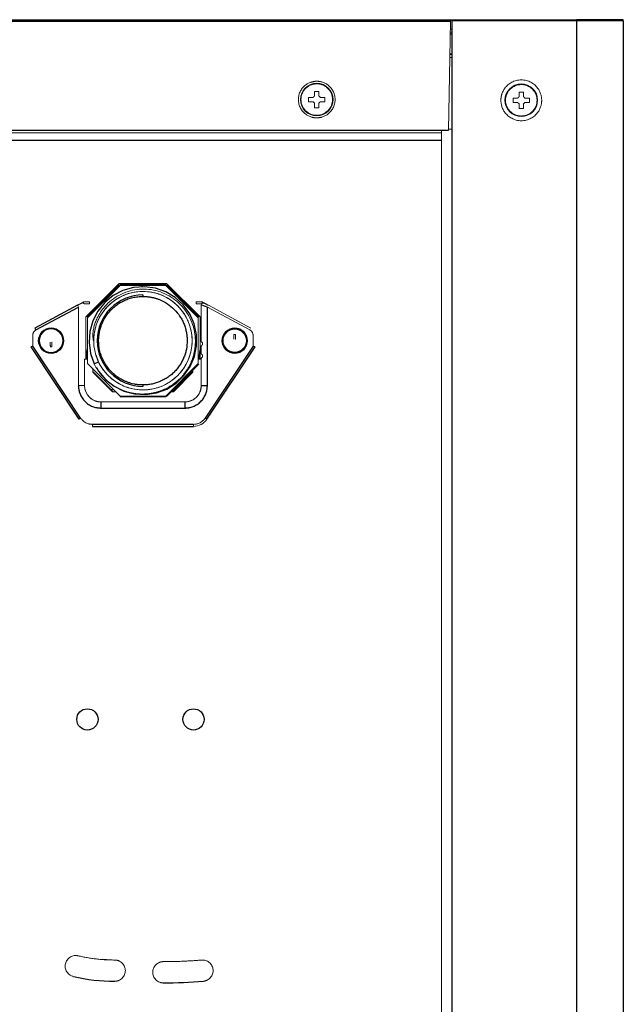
# Paper-space layout '_Back' of a CAD drawing. Header units: millimetres. Extents: x -468 to -148, y 37 to 1369.
# Tile 11 of 11: x -296 to -148, y 1128 to 1369. Entities that reach past the tile are written whole.
import ezdxf

# ---------------------------------------------------------------- set-up
doc = ezdxf.new("R2010")
doc.units = ezdxf.units.MM

psp = doc.layouts.new('_Back')

# ---------------------------------------------------------------- linework, layer by layer
at = {"color": 7, "linetype": 'Continuous', "lineweight": 25}
for p, q in [((-426.3, 1369.37), (-190.16, 1369.37)), ((-426.1, 1369.11), (-190.5, 1369.11)), ((-190.16, 1369.44), (-159.66, 1369.44)), ((-190.16, 1369.19), (-190.16, 952.69)), ((-148.16, 1369.19), (-190.16, 1369.19)), ((-159.66, 1369.19), (-159.66, 952.69)), ((-148.16, 1369.19), (-148.16, 952.69)), ((-425.63, 1342.37), (-190.97, 1342.37)), ((-423.9, 1339.89), (-192.7, 1339.89)), ((-265.9, 1304.01), (-266.21, 1303.97)), ((-281.94, 1299.46), (-292.35, 1293.85)), ((-292.11, 1293.41), (-281.7, 1299.02)), ((-280.94, 1300), (-280.4, 1300.28)), ((-251.4, 1300.28), (-250.86, 1300)), ((-250.1, 1279.78), (-250.1, 1299.02)), ((-293.4, 1289.28), (-281.59, 1271.57)), ((-281.17, 1271.84), (-292.9, 1289.44)), ((-279.9, 1288.68), (-279.65, 1286.36)), ((-252.13, 1286.36), (-251.9, 1288.58)), ((-238.9, 1289.44), (-250.63, 1271.84)), ((-250.21, 1271.57), (-238.4, 1289.28)), ((-277.85, 1285.14), (-276.8, 1285.63)), ((-251.6, 1279.78), (-250.1, 1279.78)), ((-276.2, 1275.78), (-276.2, 1274.28)), ((-276.2, 1274.28), (-255.6, 1274.28)), ((-255.6, 1275.78), (-255.6, 1274.28)), ((-253.54, 1270.28), (-278.26, 1270.28)), ((-278.26, 1269.78), (-253.54, 1269.78))]:
    psp.add_line(p, q, dxfattribs=at)
at = {"color": 144, "linetype": 'Continuous', "lineweight": 18}
for p, q in [((-190.97, 1342.37), (-190.5, 1369.11)), ((-190.16, 1365.94), (-190.56, 1365.94)), ((-190.56, 1365.87), (-190.16, 1365.87)), ((-190.55, 1366.37), (-190.16, 1366.37)), ((-190.16, 1367.1), (-190.54, 1367.11)), ((-190.65, 1360.87), (-190.16, 1360.87)), ((-190.64, 1361.09), (-190.16, 1361.09)), ((-190.16, 1360.19), (-190.66, 1360.19)), ((-223.3, 1354.35), (-224.79, 1354.06)), ((-225.28, 1350.38), (-224.17, 1350.38)), ((-224.17, 1349.35), (-225.28, 1349.35)), ((-222.43, 1350.38), (-221.32, 1350.38)), ((-221.32, 1349.35), (-222.43, 1349.35)), ((-177.01, 1349.69), (-177.11, 1349.87)), ((-175.14, 1350.2), (-174.03, 1350.2)), ((-174.03, 1349.17), (-175.14, 1349.17)), ((-172.29, 1350.2), (-171.17, 1350.2)), ((-171.17, 1349.17), (-172.29, 1349.17)), ((-223.3, 1345.38), (-221.81, 1345.67)), ((-192.7, 1341.69), (-423.9, 1341.69)), ((-192.7, 1342.37), (-192.7, 960.29)), ((-190.97, 1342.59), (-190.16, 1342.59)), ((-271.7, 1304.79), (-279.9, 1296.59)), ((-279.6, 1296.54), (-271.66, 1304.48)), ((-271.51, 1304.34), (-279.45, 1296.4)), ((-272.12, 1304.37), (-259.68, 1304.37)), ((-259.69, 1304.38), (-272.11, 1304.38)), ((-260.1, 1304.79), (-271.7, 1304.79)), ((-271.51, 1304.54), (-260.29, 1304.54)), ((-260.29, 1304.34), (-271.51, 1304.34)), ((-252.35, 1296.4), (-260.29, 1304.34)), ((-260.14, 1304.48), (-252.2, 1296.54)), ((-251.9, 1296.59), (-260.1, 1304.79)), ((-259.43, 1303.48), (-258.8, 1303.48)), ((-281.7, 1299.02), (-281.94, 1299.46)), ((-281.7, 1299.02), (-281.7, 1279.78)), ((-278.95, 1300.28), (-280.4, 1300.28)), ((-280.26, 1299.78), (-278.95, 1299.78)), ((-278.95, 1299.78), (-278.95, 1300.28)), ((-251.4, 1300.28), (-252.85, 1300.28)), ((-252.85, 1300.28), (-252.85, 1299.78)), ((-252.85, 1299.78), (-251.54, 1299.78)), ((-251.6, 1299.56), (-251.6, 1290.7)), ((-250.1, 1299.02), (-239.69, 1293.41)), ((-249.86, 1299.46), (-239.45, 1293.85)), ((-279.9, 1296.59), (-279.9, 1286.28)), ((-279.45, 1296.4), (-279.45, 1285.17)), ((-252.35, 1285.17), (-252.35, 1296.4)), ((-251.9, 1286.28), (-251.9, 1296.59)), ((-292.35, 1293.85), (-292.11, 1293.41)), ((-292.9, 1289.44), (-292.9, 1292.09)), ((-238.9, 1292.09), (-238.9, 1289.44)), ((-251.6, 1289.37), (-251.6, 1287.7)), ((-251.3, 1290.3), (-251.3, 1289.77)), ((-280.2, 1279.78), (-280.2, 1286.28)), ((-280.2, 1286.28), (-279.45, 1286.28)), ((-279.45, 1286.36), (-279.9, 1286.36)), ((-276.8, 1285.63), (-277.37, 1287.23)), ((-251.9, 1286.36), (-252.35, 1286.36)), ((-252.35, 1286.28), (-251.6, 1286.28)), ((-251.6, 1286.37), (-251.6, 1279.78)), ((-251.3, 1287.3), (-251.3, 1286.77)), ((-279.45, 1285.17), (-271.51, 1277.23)), ((-278.15, 1283.87), (-278.15, 1283.08)), ((-260.29, 1277.23), (-252.35, 1285.17)), ((-252.2, 1285.03), (-260.14, 1277.09)), ((-253.65, 1283.08), (-253.65, 1283.87)), ((-278.15, 1283.24), (-273.2, 1278.28)), ((-278.15, 1283.08), (-273.36, 1278.28)), ((-258.6, 1278.28), (-253.65, 1283.24)), ((-258.44, 1278.28), (-253.65, 1283.08)), ((-280.2, 1279.78), (-281.7, 1279.78)), ((-273.12, 1278.84), (-273.75, 1278.84)), ((-258.68, 1278.84), (-258.05, 1278.84)), ((-273.36, 1278.28), (-272.57, 1278.28)), ((-271.51, 1277.23), (-260.29, 1277.23)), ((-260.29, 1277.03), (-271.51, 1277.03)), ((-259.23, 1278.28), (-258.44, 1278.28)), ((-255.6, 1275.78), (-276.2, 1275.78)), ((-281.59, 1271.57), (-281.17, 1271.84)), ((-250.63, 1271.84), (-250.21, 1271.57)), ((-278.26, 1270.28), (-278.26, 1269.78)), ((-253.54, 1269.78), (-253.54, 1270.28)), ((-272.8, 1139.04), (-275.81, 1139.21))]:
    psp.add_line(p, q, dxfattribs=at)
at = {"color": 7, "linetype": 'Continuous', "lineweight": 25, "flags": 128}
psp.add_lwpolyline([(-277.31, 1284.24), (-276.82, 1283.34), (-275.09, 1281.28), (-272.97, 1279.61), (-270.55, 1278.41), (-267.95, 1277.73), (-265.26, 1277.58), (-262.59, 1277.99), (-260.06, 1278.92), (-257.78, 1280.35), (-255.83, 1282.22), (-254.3, 1284.44), (-253.26, 1286.92), (-252.74, 1289.56), (-252.76, 1292.26), (-253.33, 1294.89), (-254.43, 1297.36), (-256, 1299.55), (-257.98, 1301.37), (-260.29, 1302.76), (-262.84, 1303.65), (-265.51, 1304), (-268.2, 1303.81), (-270.79, 1303.07), (-273.18, 1301.82), (-275.26, 1300.12), (-276.96, 1298.03), (-278.2, 1295.63), (-278.93, 1293.04), (-279.11, 1290.35), (-278.75, 1287.68), (-277.85, 1285.14), (-277.85, 1285.14)], dxfattribs=at)
at = {"color": 144, "linetype": 'Continuous', "lineweight": 18}
for centre, radius in [((-223.3, 1349.87), 4), ((-173.16, 1349.69), 4), ((-265.9, 1290.79), 12.06), ((-288.4, 1290.79), 3.13), ((-288.4, 1290.79), 3.01), ((-288.4, 1290.79), 2.86), ((-243.4, 1290.79), 3.13)]:
    psp.add_circle(centre, radius, dxfattribs=at)
at = {"color": 7, "linetype": 'Continuous', "lineweight": 25}
for centre, radius in [((-243.4, 1290.79), 3.01), ((-243.4, 1290.79), 2.86), ((-279.5, 1197.99), 2.6), ((-253.5, 1197.99), 2.6)]:
    psp.add_circle(centre, radius, dxfattribs=at)
for centre, radius, start, end in [((-148.41, 1369.19), 0.25, 360, 90), ((-265.9, 1290.79), 11.2, 90, 270), ((-272.8, 1178.44), 44.61, 256.8589, 270), ((-260.9, 1251.44), 118, 270, 274.7719)]:
    psp.add_arc(centre, radius, start, end, dxfattribs=at)
at = {"color": 144, "linetype": 'Continuous', "lineweight": 18}
for centre, radius, start, end in [((-243.4, 1290.79), 1.5, 83.1424, 96.8576), ((-288.4, 1290.79), 1.5, 263.1424, 276.8576), ((-276.2, 1279.78), 4, 180, 270), ((-255.6, 1279.78), 4, 270, 0), ((-253.54, 1273.78), 4, 270, 326.3099)]:
    psp.add_arc(centre, radius, start, end, dxfattribs=at)
for points, knots in [([(-190.5, 1369.11), (-190.5, 1369.11), (-190.5, 1369.15), (-190.5, 1369.23), (-190.5, 1369.31), (-190.5, 1369.36), (-190.5, 1369.36), (-190.5, 1369.37)], [0, 0, 0, 0, 0.011065, 0.30761, 0.571398, 0.802247, 1, 1, 1, 1]), ([(-223.3, 1345.37), (-223.37, 1345.37), (-223.51, 1345.38), (-223.72, 1345.39), (-223.94, 1345.42), (-224.14, 1345.45), (-224.35, 1345.5), (-224.75, 1345.6), (-225.32, 1345.83), (-225.91, 1346.19), (-226.36, 1346.57), (-226.82, 1347.04), (-227.31, 1347.75), (-227.7, 1348.76), (-227.84, 1349.87), (-227.7, 1350.97), (-227.31, 1351.98), (-226.82, 1352.7), (-226.36, 1353.17), (-225.92, 1353.54), (-225.32, 1353.91), (-224.68, 1354.16), (-224.15, 1354.29), (-223.73, 1354.35), (-223.44, 1354.36), (-223.3, 1354.36)], [0, 0, 0, 0, 0.015126, 0.030186, 0.045216, 0.060248, 0.075317, 0.090456, 0.147692, 0.204972, 0.238371, 0.271808, 0.344203, 0.420926, 0.500012, 0.579099, 0.655822, 0.728217, 0.761617, 0.795053, 0.85229, 0.909569, 0.939747, 0.9698, 1, 1, 1, 1]), ([(-223.3, 1353.72), (-223.36, 1353.72), (-223.48, 1353.72), (-223.65, 1353.71), (-223.83, 1353.69), (-224.07, 1353.65), (-224.37, 1353.58), (-224.72, 1353.45), (-225.07, 1353.29), (-225.53, 1353.03), (-226.04, 1352.62), (-226.54, 1352), (-226.9, 1351.32), (-227.11, 1350.59), (-227.18, 1349.87), (-227.11, 1349.14), (-226.9, 1348.41), (-226.54, 1347.73), (-226.04, 1347.12), (-225.43, 1346.62), (-224.74, 1346.26), (-224.13, 1346.09), (-223.71, 1346.03), (-223.48, 1346.02), (-223.36, 1346.01), (-223.3, 1346.01)], [0, 0, 0, 0, 0.014591, 0.029133, 0.043687, 0.058315, 0.089112, 0.120116, 0.152076, 0.184492, 0.250149, 0.31391, 0.38011, 0.439707, 0.500082, 0.560453, 0.620053, 0.68625, 0.750014, 0.815672, 0.879965, 0.941692, 0.970903, 0.985434, 1, 1, 1, 1]), ([(-223.3, 1354.36), (-223.23, 1354.36), (-223.09, 1354.36), (-222.87, 1354.34), (-222.66, 1354.32), (-222.45, 1354.28), (-222.25, 1354.24), (-221.85, 1354.13), (-221.28, 1353.91), (-220.68, 1353.54), (-220.24, 1353.17), (-219.78, 1352.7), (-219.29, 1351.98), (-218.9, 1350.97), (-218.76, 1349.87), (-218.9, 1348.76), (-219.29, 1347.75), (-219.78, 1347.04), (-220.24, 1346.57), (-220.68, 1346.19), (-221.28, 1345.83), (-221.92, 1345.58), (-222.45, 1345.45), (-222.87, 1345.39), (-223.16, 1345.38), (-223.3, 1345.37)], [0, 0, 0, 0, 0.015126, 0.030186, 0.045216, 0.060248, 0.075317, 0.090456, 0.147692, 0.204972, 0.238371, 0.271808, 0.344203, 0.420926, 0.500012, 0.579099, 0.655822, 0.728217, 0.761617, 0.795053, 0.85229, 0.909569, 0.939747, 0.9698, 1, 1, 1, 1]), ([(-223.3, 1346.01), (-223.24, 1346.01), (-223.12, 1346.02), (-222.95, 1346.03), (-222.77, 1346.05), (-222.53, 1346.09), (-222.23, 1346.16), (-221.88, 1346.28), (-221.53, 1346.44), (-221.07, 1346.7), (-220.56, 1347.12), (-220.06, 1347.73), (-219.7, 1348.41), (-219.49, 1349.14), (-219.42, 1349.87), (-219.49, 1350.59), (-219.7, 1351.32), (-220.06, 1352), (-220.56, 1352.62), (-221.17, 1353.11), (-221.86, 1353.47), (-222.47, 1353.64), (-222.89, 1353.7), (-223.12, 1353.72), (-223.24, 1353.72), (-223.3, 1353.72)], [0, 0, 0, 0, 0.014591, 0.029133, 0.043687, 0.058315, 0.089112, 0.120116, 0.152076, 0.184492, 0.250149, 0.31391, 0.38011, 0.439707, 0.500082, 0.560453, 0.620053, 0.68625, 0.750014, 0.815672, 0.879965, 0.941692, 0.970903, 0.985434, 1, 1, 1, 1]), ([(-178.16, 1349.69), (-178.16, 1349.75), (-178.16, 1349.89), (-178.14, 1350.09), (-178.12, 1350.29), (-178.09, 1350.49), (-178.06, 1350.69), (-178.01, 1350.89), (-177.9, 1351.31), (-177.66, 1351.93), (-177.25, 1352.6), (-176.83, 1353.09), (-176.31, 1353.6), (-175.51, 1354.15), (-174.39, 1354.58), (-173.16, 1354.74), (-171.93, 1354.58), (-170.8, 1354.15), (-170.01, 1353.6), (-169.49, 1353.09), (-169.07, 1352.6), (-168.66, 1351.94), (-168.4, 1351.26), (-168.27, 1350.74), (-168.2, 1350.39), (-168.17, 1350.04), (-168.16, 1349.8), (-168.16, 1349.69)], [0, 0, 0, 0, 0.012962, 0.025873, 0.038754, 0.051626, 0.064511, 0.07743, 0.090404, 0.147616, 0.204877, 0.238274, 0.271709, 0.344118, 0.420875, 0.500006, 0.579138, 0.655894, 0.728304, 0.761705, 0.795135, 0.852358, 0.909608, 0.932256, 0.954794, 0.977337, 1, 1, 1, 1]), ([(-173.16, 1353.54), (-173.22, 1353.54), (-173.33, 1353.54), (-173.51, 1353.52), (-173.69, 1353.5), (-173.92, 1353.47), (-174.22, 1353.4), (-174.58, 1353.27), (-174.93, 1353.11), (-175.39, 1352.85), (-175.9, 1352.43), (-176.4, 1351.82), (-176.75, 1351.14), (-176.97, 1350.41), (-177.03, 1349.69), (-176.97, 1348.96), (-176.75, 1348.23), (-176.4, 1347.55), (-175.9, 1346.94), (-175.29, 1346.44), (-174.6, 1346.08), (-173.99, 1345.91), (-173.57, 1345.85), (-173.33, 1345.84), (-173.22, 1345.83), (-173.16, 1345.83)], [0, 0, 0, 0, 0.0145912, 0.0291326, 0.0436868, 0.0583154, 0.0891121, 0.1201158, 0.1520761, 0.1844916, 0.2501495, 0.31391, 0.38011, 0.4397067, 0.5000817, 0.5604535, 0.6200534, 0.6862499, 0.7500139, 0.8156717, 0.8799652, 0.9416924, 0.9709033, 0.9854337, 1, 1, 1, 1]), ([(-173.16, 1345.83), (-173.1, 1345.83), (-172.98, 1345.84), (-172.81, 1345.85), (-172.63, 1345.87), (-172.39, 1345.91), (-172.09, 1345.98), (-171.73, 1346.1), (-171.38, 1346.26), (-170.93, 1346.52), (-170.42, 1346.94), (-169.92, 1347.55), (-169.56, 1348.23), (-169.35, 1348.96), (-169.28, 1349.69), (-169.35, 1350.41), (-169.56, 1351.14), (-169.92, 1351.82), (-170.42, 1352.43), (-171.03, 1352.93), (-171.72, 1353.29), (-172.33, 1353.46), (-172.75, 1353.52), (-172.98, 1353.54), (-173.1, 1353.54), (-173.16, 1353.54)], [0, 0, 0, 0, 0.0145912, 0.0291326, 0.0436868, 0.0583154, 0.0891121, 0.1201158, 0.1520761, 0.1844916, 0.2501495, 0.31391, 0.38011, 0.4397067, 0.5000817, 0.5604535, 0.6200534, 0.6862499, 0.7500139, 0.8156717, 0.8799652, 0.9416924, 0.9709033, 0.9854337, 1, 1, 1, 1]), ([(-223.81, 1351.85), (-223.73, 1351.85), (-223.56, 1351.86), (-223.3, 1351.86), (-223.04, 1351.86), (-222.87, 1351.85), (-222.78, 1351.85)], [0, 0, 0, 0, 0.250074, 0.5, 0.749926, 1, 1, 1, 1]), ([(-223.81, 1350.73), (-223.81, 1350.81), (-223.81, 1350.97), (-223.81, 1351.19), (-223.81, 1351.42), (-223.81, 1351.64), (-223.81, 1351.78), (-223.81, 1351.85)], [0, 0, 0, 0, 0.205127, 0.407689, 0.607687, 0.805124, 1, 1, 1, 1]), ([(-222.78, 1351.85), (-222.78, 1351.78), (-222.78, 1351.64), (-222.78, 1351.42), (-222.78, 1351.19), (-222.78, 1350.97), (-222.78, 1350.81), (-222.78, 1350.73)], [0, 0, 0, 0, 0.194876, 0.392313, 0.592311, 0.794873, 1, 1, 1, 1]), ([(-173.67, 1351.67), (-173.59, 1351.67), (-173.42, 1351.68), (-173.16, 1351.68), (-172.9, 1351.68), (-172.73, 1351.67), (-172.64, 1351.67)], [0, 0, 0, 0, 0.250074, 0.5, 0.749926, 1, 1, 1, 1]), ([(-173.67, 1350.55), (-173.67, 1350.63), (-173.67, 1350.79), (-173.67, 1351.01), (-173.67, 1351.24), (-173.67, 1351.46), (-173.67, 1351.6), (-173.67, 1351.67)], [0, 0, 0, 0, 0.205127, 0.407689, 0.607687, 0.805124, 1, 1, 1, 1]), ([(-172.64, 1351.67), (-172.64, 1351.6), (-172.64, 1351.46), (-172.64, 1351.24), (-172.64, 1351.01), (-172.64, 1350.79), (-172.64, 1350.63), (-172.64, 1350.55)], [0, 0, 0, 0, 0.194876, 0.392313, 0.592311, 0.794873, 1, 1, 1, 1]), ([(-225.28, 1349.35), (-225.29, 1349.44), (-225.29, 1349.61), (-225.29, 1349.87), (-225.29, 1350.12), (-225.29, 1350.3), (-225.28, 1350.38)], [0, 0, 0, 0, 0.250005, 0.5, 0.749995, 1, 1, 1, 1]), ([(-224.17, 1350.38), (-224.15, 1350.41), (-224.11, 1350.47), (-224.05, 1350.55), (-223.98, 1350.62), (-223.9, 1350.68), (-223.84, 1350.72), (-223.81, 1350.73)], [0, 0, 0, 0, 0.202494, 0.401733, 0.599714, 0.798468, 1, 1, 1, 1]), ([(-223.81, 1349), (-223.84, 1349.02), (-223.9, 1349.05), (-223.98, 1349.12), (-224.05, 1349.19), (-224.11, 1349.27), (-224.15, 1349.32), (-224.17, 1349.35)], [0, 0, 0, 0, 0.201532, 0.400286, 0.598267, 0.797506, 1, 1, 1, 1]), ([(-223.81, 1347.88), (-223.81, 1347.95), (-223.81, 1348.1), (-223.81, 1348.32), (-223.81, 1348.54), (-223.81, 1348.77), (-223.81, 1348.92), (-223.81, 1349)], [0, 0, 0, 0, 0.194876, 0.392313, 0.592311, 0.794873, 1, 1, 1, 1]), ([(-222.78, 1350.73), (-222.76, 1350.72), (-222.7, 1350.68), (-222.62, 1350.62), (-222.55, 1350.55), (-222.49, 1350.47), (-222.45, 1350.41), (-222.43, 1350.38)], [0, 0, 0, 0, 0.201532, 0.400286, 0.598267, 0.797506, 1, 1, 1, 1]), ([(-222.43, 1349.35), (-222.45, 1349.32), (-222.49, 1349.27), (-222.55, 1349.19), (-222.62, 1349.12), (-222.7, 1349.05), (-222.76, 1349.02), (-222.78, 1349)], [0, 0, 0, 0, 0.202494, 0.401733, 0.599714, 0.798468, 1, 1, 1, 1]), ([(-222.78, 1349), (-222.78, 1348.92), (-222.78, 1348.77), (-222.78, 1348.54), (-222.78, 1348.32), (-222.78, 1348.1), (-222.78, 1347.95), (-222.78, 1347.88)], [0, 0, 0, 0, 0.205127, 0.407689, 0.607687, 0.805124, 1, 1, 1, 1]), ([(-221.32, 1350.38), (-221.31, 1350.3), (-221.31, 1350.12), (-221.31, 1349.87), (-221.31, 1349.61), (-221.31, 1349.44), (-221.32, 1349.35)], [0, 0, 0, 0, 0.250005, 0.5, 0.749995, 1, 1, 1, 1]), ([(-168.16, 1349.69), (-168.16, 1349.62), (-168.16, 1349.48), (-168.17, 1349.28), (-168.19, 1349.08), (-168.22, 1348.88), (-168.26, 1348.68), (-168.3, 1348.48), (-168.42, 1348.06), (-168.66, 1347.44), (-169.07, 1346.78), (-169.49, 1346.28), (-170.01, 1345.77), (-170.8, 1345.22), (-171.93, 1344.79), (-173.16, 1344.63), (-174.39, 1344.79), (-175.51, 1345.22), (-176.31, 1345.77), (-176.83, 1346.28), (-177.25, 1346.78), (-177.66, 1347.44), (-177.92, 1348.11), (-178.05, 1348.63), (-178.11, 1348.98), (-178.15, 1349.33), (-178.16, 1349.57), (-178.16, 1349.69)], [0, 0, 0, 0, 0.012962, 0.025873, 0.038754, 0.051626, 0.064511, 0.07743, 0.090404, 0.147616, 0.204877, 0.238274, 0.271709, 0.344118, 0.420875, 0.500006, 0.579138, 0.655894, 0.728304, 0.761705, 0.795135, 0.852358, 0.909608, 0.932256, 0.954794, 0.977337, 1, 1, 1, 1]), ([(-175.14, 1349.17), (-175.15, 1349.26), (-175.15, 1349.43), (-175.15, 1349.69), (-175.15, 1349.94), (-175.15, 1350.12), (-175.14, 1350.2)], [0, 0, 0, 0, 0.250005, 0.5, 0.749995, 1, 1, 1, 1]), ([(-174.03, 1350.2), (-174.01, 1350.23), (-173.97, 1350.29), (-173.91, 1350.37), (-173.84, 1350.44), (-173.76, 1350.5), (-173.7, 1350.54), (-173.67, 1350.55)], [0, 0, 0, 0, 0.202494, 0.401733, 0.599714, 0.798468, 1, 1, 1, 1]), ([(-173.67, 1348.82), (-173.7, 1348.84), (-173.76, 1348.87), (-173.84, 1348.94), (-173.91, 1349.01), (-173.97, 1349.09), (-174.01, 1349.14), (-174.03, 1349.17)], [0, 0, 0, 0, 0.201532, 0.400286, 0.598267, 0.797506, 1, 1, 1, 1]), ([(-173.67, 1347.7), (-173.67, 1347.77), (-173.67, 1347.92), (-173.67, 1348.13), (-173.67, 1348.36), (-173.67, 1348.59), (-173.67, 1348.74), (-173.67, 1348.82)], [0, 0, 0, 0, 0.194876, 0.392313, 0.592311, 0.794873, 1, 1, 1, 1]), ([(-172.64, 1350.55), (-172.61, 1350.54), (-172.56, 1350.5), (-172.48, 1350.44), (-172.41, 1350.37), (-172.34, 1350.29), (-172.31, 1350.23), (-172.29, 1350.2)], [0, 0, 0, 0, 0.201532, 0.400286, 0.598267, 0.797506, 1, 1, 1, 1]), ([(-172.29, 1349.17), (-172.31, 1349.14), (-172.34, 1349.09), (-172.41, 1349.01), (-172.48, 1348.94), (-172.56, 1348.87), (-172.61, 1348.84), (-172.64, 1348.82)], [0, 0, 0, 0, 0.202494, 0.401733, 0.599714, 0.798468, 1, 1, 1, 1]), ([(-172.64, 1348.82), (-172.64, 1348.74), (-172.64, 1348.59), (-172.64, 1348.36), (-172.64, 1348.13), (-172.64, 1347.92), (-172.64, 1347.77), (-172.64, 1347.7)], [0, 0, 0, 0, 0.205127, 0.407689, 0.607687, 0.805124, 1, 1, 1, 1]), ([(-171.17, 1350.2), (-171.17, 1350.12), (-171.17, 1349.94), (-171.16, 1349.69), (-171.17, 1349.43), (-171.17, 1349.26), (-171.17, 1349.17)], [0, 0, 0, 0, 0.250005, 0.5, 0.749995, 1, 1, 1, 1]), ([(-222.78, 1347.88), (-222.87, 1347.88), (-223.04, 1347.87), (-223.3, 1347.87), (-223.56, 1347.87), (-223.73, 1347.88), (-223.81, 1347.88)], [0, 0, 0, 0, 0.250074, 0.5, 0.749926, 1, 1, 1, 1]), ([(-172.64, 1347.7), (-172.73, 1347.7), (-172.9, 1347.69), (-173.16, 1347.69), (-173.42, 1347.69), (-173.59, 1347.7), (-173.67, 1347.7)], [0, 0, 0, 0, 0.250074, 0.5, 0.749926, 1, 1, 1, 1]), ([(-277.85, 1285.14), (-277.8, 1285.03), (-277.69, 1284.81), (-277.52, 1284.49), (-277.34, 1284.18), (-277.15, 1283.87), (-276.96, 1283.57), (-276.75, 1283.27), (-276.54, 1282.98), (-276.32, 1282.7), (-276.09, 1282.42), (-275.86, 1282.15), (-275.62, 1281.88), (-275.37, 1281.62), (-275.11, 1281.37), (-274.85, 1281.12), (-274.58, 1280.88), (-274.3, 1280.65), (-274.02, 1280.43), (-273.73, 1280.22), (-273.44, 1280.01), (-273.14, 1279.81), (-272.84, 1279.62), (-272.53, 1279.44), (-272.21, 1279.26), (-271.89, 1279.1), (-271.57, 1278.94), (-271.24, 1278.8), (-270.91, 1278.66), (-270.58, 1278.53), (-270.24, 1278.41), (-269.9, 1278.3), (-269.56, 1278.2), (-269.21, 1278.11), (-268.86, 1278.02), (-268.51, 1277.95), (-268.16, 1277.89), (-267.81, 1277.83), (-267.45, 1277.79), (-267.1, 1277.76), (-266.74, 1277.73), (-266.38, 1277.72), (-266.03, 1277.72), (-265.67, 1277.72), (-265.31, 1277.74), (-264.96, 1277.76), (-264.6, 1277.8), (-264.25, 1277.84), (-263.9, 1277.89), (-263.55, 1277.96), (-263.2, 1278.03), (-262.85, 1278.11), (-262.51, 1278.2), (-262.17, 1278.3), (-261.83, 1278.41), (-261.49, 1278.53), (-261.16, 1278.66), (-260.83, 1278.8), (-260.51, 1278.94), (-260.19, 1279.1), (-259.87, 1279.26), (-259.56, 1279.43), (-259.26, 1279.61), (-258.96, 1279.8), (-258.66, 1280), (-258.37, 1280.2), (-258.09, 1280.42), (-257.81, 1280.64), (-257.54, 1280.86), (-257.27, 1281.1), (-257.01, 1281.34), (-256.76, 1281.59), (-256.52, 1281.84), (-256.28, 1282.1), (-256.05, 1282.37), (-255.83, 1282.65), (-255.61, 1282.93), (-255.4, 1283.21), (-255.2, 1283.51), (-255.01, 1283.8), (-254.83, 1284.1), (-254.65, 1284.41), (-254.49, 1284.72), (-254.33, 1285.04), (-254.18, 1285.36), (-254.04, 1285.68), (-253.91, 1286.01), (-253.78, 1286.34), (-253.67, 1286.67), (-253.57, 1287.01), (-253.47, 1287.35), (-253.39, 1287.69), (-253.31, 1288.03), (-253.24, 1288.38), (-253.19, 1288.72), (-253.14, 1289.07), (-253.1, 1289.42), (-253.07, 1289.77), (-253.05, 1290.12), (-253.04, 1290.47), (-253.04, 1290.83), (-253.05, 1291.18), (-253.07, 1291.53), (-253.1, 1291.88), (-253.14, 1292.23), (-253.19, 1292.57), (-253.24, 1292.92), (-253.31, 1293.26), (-253.53, 1294.25), (-254.06, 1295.85), (-255.2, 1297.9), (-256.68, 1299.71), (-258.47, 1301.21), (-260.5, 1302.36), (-262.7, 1303.13), (-264.99, 1303.48), (-267.31, 1303.41), (-269.57, 1302.92), (-271.7, 1302.03), (-273.64, 1300.77), (-275.55, 1298.94), (-276.83, 1297.01), (-277.51, 1295.42), (-277.76, 1294.67), (-277.91, 1294.12), (-278.03, 1293.58), (-278.1, 1293.1), (-278.14, 1292.69), (-278.16, 1292.35), (-278.16, 1292.02), (-278.15, 1291.7), (-278.13, 1291.38), (-278.09, 1291.08), (-278.06, 1290.87), (-278.04, 1290.78)], [0, 0, 0, 0, 0.004819, 0.009637, 0.014453, 0.019268, 0.024082, 0.028895, 0.033706, 0.038517, 0.043326, 0.048134, 0.05294, 0.057744, 0.062547, 0.067349, 0.072148, 0.076946, 0.081742, 0.086537, 0.09133, 0.096123, 0.100914, 0.105704, 0.110493, 0.115282, 0.120069, 0.124856, 0.129641, 0.134426, 0.139208, 0.14399, 0.148769, 0.153548, 0.158324, 0.163098, 0.167871, 0.172643, 0.177412, 0.182181, 0.186948, 0.191715, 0.19648, 0.201244, 0.206008, 0.21077, 0.215531, 0.220291, 0.225049, 0.229806, 0.234562, 0.239315, 0.244068, 0.248818, 0.253566, 0.258314, 0.263059, 0.267803, 0.272547, 0.277289, 0.28203, 0.28677, 0.29151, 0.296248, 0.300985, 0.305721, 0.310455, 0.315188, 0.31992, 0.32465, 0.329378, 0.334104, 0.338829, 0.343552, 0.348273, 0.352994, 0.357713, 0.362431, 0.367148, 0.371864, 0.376579, 0.381293, 0.386006, 0.390718, 0.395428, 0.400137, 0.404845, 0.40955, 0.414254, 0.418957, 0.423657, 0.428356, 0.433054, 0.43775, 0.442445, 0.447139, 0.451832, 0.456524, 0.461215, 0.465905, 0.470593, 0.475281, 0.479967, 0.484652, 0.489335, 0.494017, 0.498697, 0.503375, 0.508052, 0.539247, 0.570396, 0.601476, 0.632496, 0.663465, 0.694361, 0.725206, 0.755993, 0.78671, 0.817379, 0.847982, 0.878522, 0.923198, 0.939376, 0.947709, 0.954539, 0.962424, 0.969612, 0.974236, 0.978766, 0.9832, 0.98754, 0.991786, 0.995939, 1, 1, 1, 1]), ([(-278.04, 1290.78), (-278.02, 1290.93), (-277.98, 1291.26), (-277.92, 1291.83), (-277.84, 1292.51), (-277.65, 1293.63), (-277.18, 1295.21), (-276.26, 1297.09), (-275.18, 1298.55), (-274.2, 1299.55), (-273.34, 1300.3), (-272.46, 1300.93), (-271.19, 1301.66), (-269.63, 1302.32), (-267.67, 1302.77), (-265.7, 1302.89), (-264.05, 1302.74), (-262.23, 1302.32), (-260.4, 1301.61), (-258.42, 1300.34), (-256.83, 1298.82), (-255.7, 1297.28), (-254.95, 1295.91), (-254.45, 1294.65), (-254, 1293.02), (-253.78, 1291.14), (-253.92, 1288.95), (-254.41, 1286.9), (-255.16, 1285.21), (-255.94, 1283.95), (-256.83, 1282.78), (-258.1, 1281.51), (-259.89, 1280.26), (-261.48, 1279.53), (-262.89, 1279.09), (-263.72, 1278.91), (-264.52, 1278.8), (-265.07, 1278.75), (-265.65, 1278.73), (-266.18, 1278.73), (-267.42, 1278.78), (-268.78, 1279.03), (-270.44, 1279.59), (-271.75, 1280.2), (-273.29, 1281.19), (-274.45, 1282.24), (-275.29, 1283.2), (-275.8, 1283.88), (-276.21, 1284.51), (-276.54, 1285.09), (-276.72, 1285.46), (-276.8, 1285.63)], [0, 0, 0, 0, 0.006816, 0.013855, 0.024414, 0.035926, 0.062548, 0.094078, 0.124965, 0.139315, 0.15366, 0.173713, 0.185329, 0.215868, 0.245602, 0.270432, 0.299909, 0.315748, 0.34997, 0.382816, 0.415646, 0.442995, 0.463851, 0.482228, 0.5006, 0.535582, 0.562421, 0.593634, 0.62486, 0.640852, 0.656837, 0.687304, 0.716676, 0.749786, 0.761501, 0.779578, 0.785717, 0.795976, 0.80316, 0.810342, 0.818752, 0.855933, 0.868644, 0.89337, 0.917441, 0.94636, 0.959685, 0.971712, 0.98244, 0.991869, 1, 1, 1, 1]), ([(-281.94, 1299.46), (-281.91, 1299.47), (-281.84, 1299.51), (-281.75, 1299.56), (-281.66, 1299.61), (-281.53, 1299.67), (-281.39, 1299.75), (-281.23, 1299.84), (-281.1, 1299.91), (-281, 1299.96), (-280.95, 1299.99), (-280.94, 1299.99), (-280.94, 1300)], [0, 0, 0, 0, 0.06488, 0.128526, 0.191395, 0.253961, 0.389566, 0.520422, 0.6473, 0.774058, 0.886356, 1, 1, 1, 1]), ([(-280.94, 1300), (-280.92, 1300), (-280.88, 1300.02), (-280.81, 1300.04), (-280.74, 1300.05), (-280.65, 1300.05), (-280.55, 1300.04), (-280.46, 1300), (-280.38, 1299.94), (-280.31, 1299.87), (-280.27, 1299.81), (-280.26, 1299.78)], [0, 0, 0, 0, 0.083131, 0.166025, 0.250414, 0.375635, 0.49845, 0.620462, 0.748783, 0.875866, 1, 1, 1, 1]), ([(-251.3, 1299.45), (-251.32, 1299.46), (-251.37, 1299.47), (-251.43, 1299.5), (-251.48, 1299.51), (-251.53, 1299.53), (-251.56, 1299.54), (-251.58, 1299.55), (-251.6, 1299.55), (-251.6, 1299.55), (-251.6, 1299.56)], [0, 0, 0, 0, 0.130508, 0.259275, 0.386379, 0.511905, 0.635939, 0.758571, 0.879892, 1, 1, 1, 1]), ([(-251.54, 1299.78), (-251.54, 1299.8), (-251.52, 1299.83), (-251.49, 1299.87), (-251.46, 1299.91), (-251.41, 1299.95), (-251.34, 1300), (-251.25, 1300.04), (-251.15, 1300.05), (-251.05, 1300.05), (-250.95, 1300.04), (-250.89, 1300.01), (-250.86, 1300)], [0, 0, 0, 0, 0.06212, 0.124378, 0.187325, 0.251495, 0.379422, 0.501387, 0.625265, 0.749524, 0.875472, 1, 1, 1, 1]), ([(-250.1, 1299.02), (-250.14, 1299.03), (-250.21, 1299.06), (-250.32, 1299.09), (-250.41, 1299.13), (-250.5, 1299.16), (-250.58, 1299.19), (-250.65, 1299.22), (-250.71, 1299.24), (-250.83, 1299.28), (-250.98, 1299.33), (-251.16, 1299.4), (-251.25, 1299.43), (-251.3, 1299.45)], [0, 0, 0, 0, 0.083334, 0.160903, 0.232707, 0.298748, 0.359025, 0.413539, 0.462291, 0.505284, 0.683973, 0.848824, 1, 1, 1, 1]), ([(-250.86, 1300), (-250.86, 1300), (-250.86, 1299.99), (-250.85, 1299.99), (-250.82, 1299.97), (-250.78, 1299.95), (-250.7, 1299.91), (-250.57, 1299.84), (-250.41, 1299.75), (-250.24, 1299.66), (-250.05, 1299.56), (-249.93, 1299.49), (-249.86, 1299.46)], [0, 0, 0, 0, 0.057141, 0.113453, 0.169595, 0.226233, 0.352311, 0.47985, 0.610025, 0.746284, 0.871239, 1, 1, 1, 1]), ([(-292.9, 1292.09), (-292.9, 1292.12), (-292.9, 1292.19), (-292.89, 1292.29), (-292.87, 1292.39), (-292.84, 1292.52), (-292.78, 1292.68), (-292.68, 1292.86), (-292.57, 1293.02), (-292.43, 1293.18), (-292.28, 1293.31), (-292.17, 1293.38), (-292.11, 1293.41)], [0, 0, 0, 0, 0.061065, 0.122642, 0.185045, 0.248576, 0.373224, 0.499777, 0.625743, 0.751109, 0.876873, 1, 1, 1, 1]), ([(-239.69, 1293.41), (-239.66, 1293.39), (-239.6, 1293.36), (-239.52, 1293.31), (-239.44, 1293.24), (-239.34, 1293.15), (-239.23, 1293.03), (-239.12, 1292.86), (-239.02, 1292.68), (-238.95, 1292.49), (-238.91, 1292.29), (-238.9, 1292.16), (-238.9, 1292.09)], [0, 0, 0, 0, 0.061065, 0.122642, 0.185045, 0.248576, 0.373224, 0.499777, 0.625743, 0.751109, 0.876873, 1, 1, 1, 1]), ([(-251.6, 1290.7), (-251.6, 1290.68), (-251.6, 1290.64), (-251.58, 1290.6), (-251.57, 1290.55), (-251.55, 1290.52), (-251.51, 1290.47), (-251.46, 1290.42), (-251.39, 1290.36), (-251.33, 1290.32), (-251.3, 1290.3)], [0, 0, 0, 0, 0.12769, 0.241905, 0.342646, 0.429912, 0.503704, 0.681645, 0.847059, 1, 1, 1, 1]), ([(-243.64, 1291.17), (-243.63, 1291.17), (-243.62, 1291.17), (-243.61, 1291.19), (-243.6, 1291.21), (-243.6, 1291.24), (-243.6, 1291.29), (-243.6, 1291.36), (-243.6, 1291.45), (-243.6, 1291.57), (-243.59, 1291.74), (-243.59, 1291.98), (-243.58, 1292.17), (-243.58, 1292.27)], [0, 0, 0, 0, 0.016904, 0.032204, 0.051898, 0.077628, 0.11605, 0.18256, 0.248857, 0.359052, 0.499227, 0.713926, 1, 1, 1, 1]), ([(-243.22, 1292.27), (-243.22, 1292.2), (-243.21, 1292.07), (-243.21, 1291.88), (-243.21, 1291.71), (-243.2, 1291.57), (-243.2, 1291.45), (-243.2, 1291.37), (-243.2, 1291.32), (-243.2, 1291.26), (-243.2, 1291.22), (-243.19, 1291.19), (-243.18, 1291.17), (-243.17, 1291.17), (-243.16, 1291.17)], [0, 0, 0, 0, 0.199031, 0.366592, 0.502787, 0.640997, 0.754219, 0.803799, 0.853588, 0.905587, 0.938603, 0.964239, 0.982217, 1, 1, 1, 1]), ([(-292.9, 1289.44), (-292.92, 1289.43), (-292.97, 1289.41), (-293.03, 1289.39), (-293.09, 1289.38), (-293.14, 1289.36), (-293.19, 1289.35), (-293.22, 1289.34), (-293.28, 1289.32), (-293.34, 1289.3), (-293.39, 1289.29), (-293.4, 1289.29), (-293.4, 1289.28)], [0, 0, 0, 0, 0.092957, 0.1790916, 0.2584065, 0.3309061, 0.3965969, 0.4554883, 0.5075944, 0.6790889, 0.8429537, 1, 1, 1, 1]), ([(-288.58, 1289.3), (-288.58, 1289.37), (-288.59, 1289.51), (-288.59, 1289.69), (-288.59, 1289.86), (-288.6, 1290.01), (-288.6, 1290.12), (-288.6, 1290.2), (-288.6, 1290.26), (-288.6, 1290.31), (-288.6, 1290.35), (-288.6, 1290.38), (-288.62, 1290.4), (-288.63, 1290.4), (-288.64, 1290.4)], [0, 0, 0, 0, 0.199031, 0.366592, 0.502787, 0.640997, 0.754219, 0.803799, 0.853588, 0.905587, 0.938603, 0.964239, 0.982217, 1, 1, 1, 1]), ([(-288.16, 1290.4), (-288.17, 1290.4), (-288.18, 1290.4), (-288.19, 1290.39), (-288.2, 1290.36), (-288.2, 1290.33), (-288.2, 1290.28), (-288.2, 1290.22), (-288.2, 1290.12), (-288.2, 1290), (-288.21, 1289.83), (-288.21, 1289.59), (-288.22, 1289.4), (-288.22, 1289.3)], [0, 0, 0, 0, 0.016904, 0.032204, 0.051898, 0.077628, 0.11605, 0.18256, 0.248857, 0.359052, 0.499227, 0.713926, 1, 1, 1, 1]), ([(-251.3, 1289.77), (-251.32, 1289.76), (-251.37, 1289.73), (-251.43, 1289.68), (-251.48, 1289.64), (-251.53, 1289.57), (-251.59, 1289.48), (-251.59, 1289.41), (-251.6, 1289.37)], [0, 0, 0, 0, 0.113469, 0.23395, 0.361472, 0.496055, 0.705894, 1, 1, 1, 1]), ([(-238.4, 1289.28), (-238.4, 1289.28), (-238.4, 1289.29), (-238.41, 1289.29), (-238.43, 1289.3), (-238.46, 1289.3), (-238.5, 1289.32), (-238.55, 1289.33), (-238.63, 1289.35), (-238.75, 1289.39), (-238.85, 1289.42), (-238.9, 1289.44)], [0, 0, 0, 0, 0.077875, 0.157362, 0.238574, 0.321614, 0.406582, 0.493568, 0.625467, 0.794281, 1, 1, 1, 1]), ([(-251.6, 1287.7), (-251.6, 1287.68), (-251.6, 1287.64), (-251.58, 1287.6), (-251.57, 1287.55), (-251.55, 1287.52), (-251.51, 1287.47), (-251.46, 1287.42), (-251.39, 1287.36), (-251.33, 1287.32), (-251.3, 1287.3)], [0, 0, 0, 0, 0.12769, 0.241905, 0.342646, 0.429912, 0.503704, 0.681645, 0.847059, 1, 1, 1, 1]), ([(-251.3, 1286.77), (-251.32, 1286.76), (-251.37, 1286.73), (-251.43, 1286.68), (-251.48, 1286.64), (-251.53, 1286.57), (-251.59, 1286.48), (-251.59, 1286.41), (-251.6, 1286.37)], [0, 0, 0, 0, 0.113469, 0.23395, 0.361472, 0.496055, 0.705894, 1, 1, 1, 1]), ([(-276.2, 1275.78), (-276.26, 1275.79), (-276.39, 1275.79), (-276.58, 1275.8), (-276.76, 1275.82), (-276.95, 1275.85), (-277.13, 1275.89), (-277.31, 1275.94), (-277.49, 1276), (-277.74, 1276.09), (-278.04, 1276.23), (-278.39, 1276.43), (-278.73, 1276.67), (-279.03, 1276.95), (-279.31, 1277.26), (-279.55, 1277.59), (-279.76, 1277.94), (-279.92, 1278.3), (-280.05, 1278.67), (-280.14, 1279.03), (-280.19, 1279.41), (-280.2, 1279.66), (-280.2, 1279.78)], [0, 0, 0, 0, 0.030224, 0.060252, 0.09015, 0.119985, 0.149824, 0.179737, 0.209788, 0.240046, 0.304279, 0.36867, 0.434267, 0.500031, 0.565627, 0.631392, 0.695618, 0.760017, 0.820249, 0.879964, 0.939701, 1, 1, 1, 1]), ([(-273.75, 1278.84), (-273.67, 1278.84), (-273.52, 1278.84), (-273.26, 1278.84), (-273.12, 1278.84)], [0, 0, 0, 0, 0.471142, 1, 1, 1, 1]), ([(-251.6, 1279.78), (-251.6, 1279.72), (-251.6, 1279.6), (-251.62, 1279.41), (-251.64, 1279.22), (-251.67, 1279.04), (-251.71, 1278.85), (-251.76, 1278.67), (-251.81, 1278.49), (-251.9, 1278.24), (-252.04, 1277.94), (-252.25, 1277.59), (-252.49, 1277.26), (-252.77, 1276.95), (-253.07, 1276.67), (-253.4, 1276.43), (-253.76, 1276.23), (-254.12, 1276.06), (-254.48, 1275.94), (-254.85, 1275.85), (-255.22, 1275.79), (-255.47, 1275.79), (-255.6, 1275.78)], [0, 0, 0, 0, 0.0302241, 0.0602519, 0.0901496, 0.1199845, 0.1498243, 0.1797366, 0.2097885, 0.2400462, 0.3042785, 0.3686703, 0.434267, 0.5000314, 0.5656268, 0.6313925, 0.6956175, 0.7600166, 0.8202493, 0.8799637, 0.9397006, 1, 1, 1, 1]), ([(-278.26, 1270.28), (-278.32, 1270.29), (-278.43, 1270.29), (-278.6, 1270.3), (-278.77, 1270.32), (-278.93, 1270.35), (-279.19, 1270.4), (-279.52, 1270.51), (-279.91, 1270.69), (-280.29, 1270.92), (-280.59, 1271.16), (-280.82, 1271.4), (-281.01, 1271.61), (-281.12, 1271.77), (-281.17, 1271.84)], [0, 0, 0, 0, 0.0495817, 0.0988813, 0.148015, 0.1971002, 0.2462546, 0.3734067, 0.5000204, 0.6263177, 0.7537856, 0.8354974, 0.9173869, 1, 1, 1, 1]), ([(-250.63, 1271.84), (-250.66, 1271.8), (-250.72, 1271.7), (-250.83, 1271.57), (-250.94, 1271.44), (-251.06, 1271.32), (-251.24, 1271.14), (-251.51, 1270.92), (-251.88, 1270.69), (-252.28, 1270.51), (-252.65, 1270.39), (-252.98, 1270.33), (-253.26, 1270.29), (-253.45, 1270.29), (-253.54, 1270.28)], [0, 0, 0, 0, 0.049582, 0.098881, 0.148015, 0.1971, 0.246255, 0.373407, 0.50002, 0.626318, 0.753786, 0.835497, 0.917387, 1, 1, 1, 1]), ([(-281.76, 1140.07), (-281.81, 1140.08), (-281.92, 1140.1), (-282.08, 1140.12), (-282.24, 1140.14), (-282.41, 1140.14), (-282.57, 1140.13), (-282.85, 1140.1), (-283.25, 1139.99), (-283.73, 1139.76), (-284.15, 1139.43), (-284.49, 1139.04), (-284.74, 1138.6), (-284.9, 1138.13), (-284.96, 1137.64), (-284.94, 1137.14), (-284.81, 1136.63), (-284.57, 1136.15), (-284.25, 1135.73), (-283.89, 1135.43), (-283.56, 1135.22), (-283.26, 1135.09), (-283.05, 1135.03), (-282.94, 1135)], [0, 0, 0, 0, 0.020146, 0.040136, 0.060049, 0.079966, 0.099967, 0.120131, 0.185079, 0.250093, 0.315042, 0.380056, 0.44001, 0.500029, 0.559983, 0.620002, 0.68495, 0.749964, 0.814913, 0.879927, 0.920044, 0.959855, 1, 1, 1, 1]), ([(-272.8, 1139.04), (-273.02, 1139.04), (-273.45, 1139.04), (-274.09, 1139.06), (-274.74, 1139.08), (-275.38, 1139.12), (-276.02, 1139.17), (-276.67, 1139.22), (-277.47, 1139.31), (-278.43, 1139.43), (-279.55, 1139.61), (-280.66, 1139.82), (-281.39, 1139.99), (-281.76, 1140.07)], [0, 0, 0, 0, 0.07147, 0.142894, 0.214292, 0.285683, 0.357087, 0.428521, 0.500006, 0.625044, 0.749988, 0.874939, 1, 1, 1, 1]), ([(-272.8, 1133.84), (-272.75, 1133.84), (-272.64, 1133.84), (-272.47, 1133.85), (-272.31, 1133.88), (-272.15, 1133.92), (-272, 1133.96), (-271.73, 1134.06), (-271.36, 1134.25), (-270.95, 1134.59), (-270.61, 1135), (-270.37, 1135.46), (-270.23, 1135.95), (-270.18, 1136.44), (-270.23, 1136.93), (-270.37, 1137.41), (-270.61, 1137.87), (-270.95, 1138.29), (-271.36, 1138.63), (-271.78, 1138.84), (-272.15, 1138.96), (-272.47, 1139.02), (-272.69, 1139.03), (-272.8, 1139.04)], [0, 0, 0, 0, 0.020146, 0.040136, 0.060049, 0.079966, 0.099967, 0.120131, 0.185079, 0.250093, 0.315042, 0.380056, 0.44001, 0.500029, 0.559983, 0.620002, 0.68495, 0.749964, 0.814913, 0.879927, 0.920044, 0.959855, 1, 1, 1, 1]), ([(-271.84, 1138.85), (-271.89, 1138.87), (-272, 1138.91), (-272.15, 1138.96), (-272.31, 1138.99), (-272.47, 1139.02), (-272.64, 1139.03), (-272.75, 1139.04), (-272.8, 1139.04)], [0, 0, 0, 0, 0.167703, 0.334104, 0.499867, 0.66566, 0.83215, 1, 1, 1, 1]), ([(-251.52, 1139.03), (-251.86, 1139), (-252.56, 1138.94), (-253.6, 1138.87), (-254.64, 1138.81), (-255.68, 1138.76), (-256.73, 1138.71), (-257.77, 1138.68), (-258.81, 1138.65), (-259.86, 1138.64), (-260.55, 1138.64), (-260.9, 1138.64)], [0, 0, 0, 0, 0.111156, 0.222278, 0.333376, 0.44446, 0.55554, 0.666624, 0.777722, 0.888844, 1, 1, 1, 1]), ([(-251.52, 1139.03), (-251.86, 1139), (-252.56, 1138.94), (-253.6, 1138.87), (-254.64, 1138.81), (-255.68, 1138.76), (-256.73, 1138.71), (-257.77, 1138.68), (-258.81, 1138.65), (-259.86, 1138.64), (-260.55, 1138.64), (-260.9, 1138.64)], [0, 0, 0, 0, 0.111156, 0.222278, 0.333376, 0.44446, 0.55554, 0.666624, 0.777722, 0.888844, 1, 1, 1, 1]), ([(-251.08, 1133.85), (-251.03, 1133.85), (-250.92, 1133.86), (-250.76, 1133.89), (-250.6, 1133.93), (-250.45, 1133.98), (-250.29, 1134.04), (-250.03, 1134.16), (-249.68, 1134.37), (-249.3, 1134.75), (-249, 1135.19), (-248.8, 1135.67), (-248.7, 1136.16), (-248.69, 1136.65), (-248.78, 1137.14), (-248.96, 1137.61), (-249.24, 1138.05), (-249.61, 1138.43), (-250.05, 1138.74), (-250.48, 1138.92), (-250.86, 1139.01), (-251.19, 1139.04), (-251.41, 1139.03), (-251.52, 1139.03)], [0, 0, 0, 0, 0.020146, 0.040136, 0.060049, 0.079966, 0.099967, 0.120131, 0.185079, 0.250093, 0.315042, 0.380056, 0.44001, 0.500029, 0.559983, 0.620002, 0.68495, 0.749964, 0.814913, 0.879927, 0.920044, 0.959855, 1, 1, 1, 1]), ([(-260.9, 1138.64), (-260.95, 1138.64), (-261.06, 1138.63), (-261.23, 1138.62), (-261.39, 1138.59), (-261.55, 1138.56), (-261.7, 1138.51), (-261.97, 1138.41), (-262.34, 1138.23), (-262.75, 1137.89), (-263.09, 1137.47), (-263.33, 1137.01), (-263.47, 1136.53), (-263.51, 1136.04), (-263.47, 1135.55), (-263.33, 1135.06), (-263.09, 1134.6), (-262.75, 1134.19), (-262.34, 1133.85), (-261.92, 1133.63), (-261.55, 1133.51), (-261.23, 1133.45), (-261.01, 1133.44), (-260.9, 1133.44)], [0, 0, 0, 0, 0.020146, 0.040136, 0.060049, 0.079966, 0.099967, 0.120131, 0.185079, 0.250093, 0.315042, 0.380056, 0.44001, 0.500029, 0.559983, 0.620002, 0.68495, 0.749964, 0.814913, 0.879927, 0.920044, 0.959855, 1, 1, 1, 1]), ([(-260.9, 1138.64), (-260.95, 1138.64), (-261.06, 1138.63), (-261.23, 1138.62), (-261.39, 1138.59), (-261.55, 1138.56), (-261.7, 1138.51), (-261.81, 1138.47), (-261.86, 1138.45)], [0, 0, 0, 0, 0.1677, 0.334102, 0.499867, 0.665661, 0.832153, 1, 1, 1, 1])]:
    psp.add_open_spline(points, degree=3, knots=knots, dxfattribs=at)
at = {"color": 7, "linetype": 'Continuous', "lineweight": 25}
for points, knots in [([(-190.16, 1369.44), (-190.16, 1369.44), (-190.16, 1369.43), (-190.16, 1369.42), (-190.16, 1369.4), (-190.16, 1369.37), (-190.16, 1369.34), (-190.16, 1369.31), (-190.16, 1369.28), (-190.16, 1369.25), (-190.16, 1369.22), (-190.16, 1369.2), (-190.16, 1369.19)], [0, 0, 0, 0, 0.12461, 0.243751, 0.357423, 0.465625, 0.568357, 0.66562, 0.757414, 0.84374, 0.924601, 1, 1, 1, 1]), ([(-159.66, 1369.19), (-159.66, 1369.2), (-159.66, 1369.24), (-159.66, 1369.29), (-159.66, 1369.35), (-159.66, 1369.39), (-159.66, 1369.43), (-159.66, 1369.43), (-159.66, 1369.44)], [0, 0, 0, 0, 0.129787, 0.274348, 0.43367, 0.607734, 0.796518, 1, 1, 1, 1]), ([(-148.41, 1369.44), (-148.41, 1369.44), (-148.7, 1369.44), (-149.83, 1369.44), (-150.66, 1369.44), (-152.75, 1369.44), (-154, 1369.44), (-156.72, 1369.44), (-158.19, 1369.44), (-159.66, 1369.44)], [0, 0, 0, 0, 0.25, 0.25, 0.5, 0.5, 0.75, 0.75, 1, 1, 1, 1]), ([(-265.9, 1279.93), (-266, 1279.93), (-266.21, 1279.94), (-266.51, 1279.95), (-266.82, 1279.97), (-267.13, 1280), (-267.44, 1280.04), (-267.75, 1280.09), (-268.2, 1280.18), (-268.79, 1280.31), (-269.5, 1280.54), (-270.32, 1280.86), (-271.23, 1281.31), (-272.21, 1281.93), (-273.13, 1282.66), (-273.97, 1283.49), (-274.7, 1284.41), (-275.33, 1285.38), (-275.85, 1286.41), (-276.29, 1287.56), (-276.61, 1288.85), (-276.75, 1290.07), (-276.76, 1291.12), (-276.69, 1292.05), (-276.53, 1293.06), (-276.24, 1294.13), (-275.84, 1295.19), (-275.32, 1296.22), (-274.68, 1297.2), (-273.94, 1298.11), (-273.1, 1298.93), (-272.18, 1299.66), (-271.2, 1300.28), (-270.31, 1300.72), (-269.56, 1301.01), (-268.96, 1301.2), (-268.36, 1301.36), (-267.76, 1301.49), (-267.14, 1301.57), (-266.52, 1301.63), (-266.11, 1301.63), (-265.9, 1301.64)], [0, 0, 0, 0, 0.009007, 0.018033, 0.027085, 0.036173, 0.045302, 0.054481, 0.063716, 0.085677, 0.107537, 0.129405, 0.163111, 0.197012, 0.231565, 0.266095, 0.300451, 0.334752, 0.36805, 0.401449, 0.443046, 0.4843, 0.509655, 0.535, 0.566973, 0.598968, 0.63274, 0.666469, 0.700713, 0.735031, 0.76957, 0.803954, 0.837954, 0.872114, 0.890616, 0.90894, 0.927145, 0.945293, 0.963443, 0.981659, 1, 1, 1, 1]), ([(-265.9, 1301.64), (-265.78, 1301.64), (-265.55, 1301.63), (-265.2, 1301.62), (-264.86, 1301.59), (-264.52, 1301.55), (-264.18, 1301.5), (-263.84, 1301.44), (-263.51, 1301.37), (-263.17, 1301.29), (-262.84, 1301.2), (-262.51, 1301.1), (-262.19, 1300.98), (-261.28, 1300.64), (-259.87, 1299.9), (-258.15, 1298.49), (-256.99, 1297.06), (-256.25, 1295.8), (-255.8, 1294.82), (-255.46, 1293.81), (-255.22, 1292.81), (-255.08, 1291.8), (-255.02, 1290.44), (-255.15, 1289.06), (-255.47, 1287.72), (-255.82, 1286.72), (-256.27, 1285.74), (-256.83, 1284.8), (-257.48, 1283.91), (-258.23, 1283.08), (-259.05, 1282.34), (-259.95, 1281.69), (-260.89, 1281.14), (-261.87, 1280.69), (-262.88, 1280.35), (-263.73, 1280.14), (-264.41, 1280.03), (-264.91, 1279.98), (-265.4, 1279.94), (-265.73, 1279.94), (-265.9, 1279.93)], [0, 0, 0, 0, 0.010244, 0.02043, 0.030568, 0.040669, 0.050743, 0.060799, 0.070849, 0.080903, 0.09097, 0.101062, 0.111189, 0.121361, 0.186211, 0.250505, 0.315525, 0.347418, 0.379327, 0.410036, 0.440808, 0.470276, 0.499785, 0.560368, 0.590941, 0.621604, 0.653548, 0.685407, 0.717935, 0.750495, 0.783068, 0.815732, 0.847481, 0.87916, 0.910181, 0.941455, 0.956174, 0.970817, 0.985414, 1, 1, 1, 1]), ([(-281.7, 1279.78), (-281.7, 1279.72), (-281.7, 1279.58), (-281.69, 1279.37), (-281.67, 1279.16), (-281.64, 1278.96), (-281.59, 1278.65), (-281.49, 1278.25), (-281.32, 1277.75), (-281.09, 1277.25), (-280.71, 1276.6), (-280.12, 1275.87), (-279.38, 1275.27), (-278.73, 1274.89), (-278.24, 1274.67), (-277.74, 1274.5), (-277.29, 1274.39), (-276.89, 1274.32), (-276.55, 1274.29), (-276.31, 1274.29), (-276.2, 1274.28)], [0, 0, 0, 0, 0.024039, 0.048032, 0.072012, 0.096014, 0.120073, 0.180062, 0.240108, 0.304509, 0.369037, 0.50001, 0.630981, 0.696054, 0.759905, 0.819813, 0.87994, 0.920053, 0.96002, 1, 1, 1, 1]), ([(-255.6, 1274.28), (-255.53, 1274.29), (-255.39, 1274.29), (-255.19, 1274.3), (-254.98, 1274.32), (-254.77, 1274.35), (-254.47, 1274.4), (-254.06, 1274.5), (-253.56, 1274.67), (-253.06, 1274.89), (-252.42, 1275.27), (-251.68, 1275.87), (-251.09, 1276.6), (-250.71, 1277.25), (-250.48, 1277.75), (-250.31, 1278.25), (-250.2, 1278.7), (-250.14, 1279.1), (-250.11, 1279.44), (-250.1, 1279.67), (-250.1, 1279.78)], [0, 0, 0, 0, 0.024039, 0.048032, 0.072012, 0.096014, 0.120073, 0.180062, 0.240108, 0.304509, 0.369037, 0.50001, 0.630981, 0.696054, 0.759905, 0.819813, 0.87994, 0.920053, 0.96002, 1, 1, 1, 1])]:
    psp.add_open_spline(points, degree=3, knots=knots, dxfattribs=at)
for points in [[(-265.9, 1301.99), (-265.9, 1301.9), (-265.9, 1301.77), (-265.9, 1301.64)], [(-265.9, 1279.93), (-265.9, 1279.8), (-265.9, 1279.67), (-265.9, 1279.58)]]:
    psp.add_open_spline(points, degree=3, dxfattribs=at)

doc.saveas('drawing.dxf')
